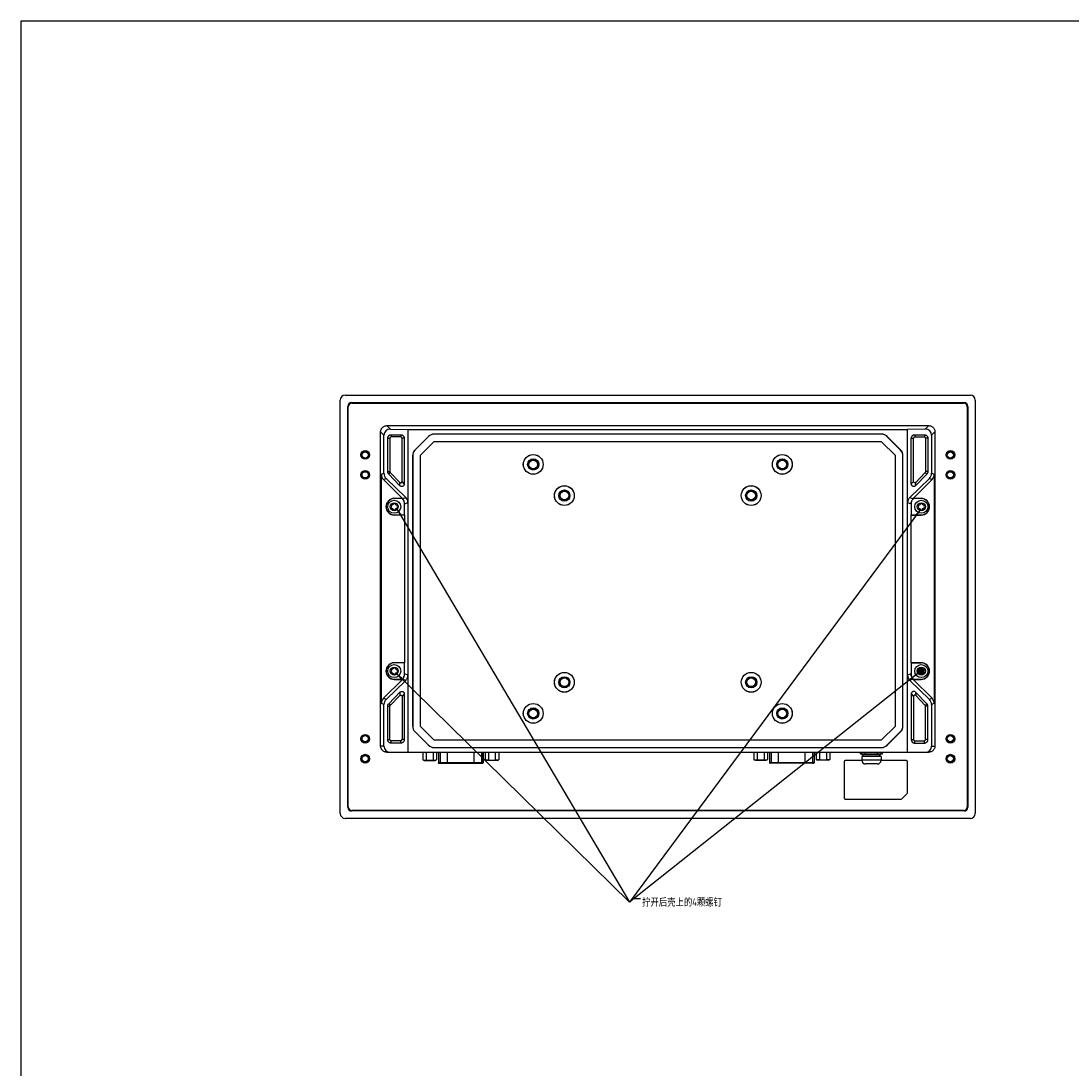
# Model space of a CAD drawing. Header units: millimetres. Extents: x 0 to 3905, y -1166 to 1110.
# Tile 1 of 155: x 843 to 1265, y -745 to -325. Entities that reach past the tile are written whole.
import ezdxf

# ---------------------------------------------------------------- set-up
doc = ezdxf.new("R2010")
doc.units = ezdxf.units.MM
doc.header["$LTSCALE"] = 65.395
doc.layers.get('0').update_dxf_attribs({"linetype": 'CONTINUOUS'})
for name, color, linetype in [('000-VT2000_DXF_FORMAT', 7, 'CONTINUOUS'), ('000-VT2000_DXF_TEXT', 7, 'CONTINUOUS'), ('101300057_DXF_CONTINUOUS_LINE', 7, 'CONTINUOUS'), ('101300621_DXF_CONTINUOUS_LINE', 7, 'CONTINUOUS'), ('DE-12-003019DXF_CONTINUOUS_LINE', 7, 'CONTINUOUS'), ('DE-13-001392DXF_CONTINUOUS_LINE', 7, 'CONTINUOUS'), ('DE-13-001394DXF_CONTINUOUS_LINE', 7, 'CONTINUOUS'), ('SC-PM3X6T10BDXF_CONTINUOUS_LINE', 7, 'CONTINUOUS'), ('SC-PSFM4X8-SDXF_CONTINUOUS_LINE', 7, 'CONTINUOUS')]:
    doc.layers.add(name, color=color, linetype=linetype)
doc.styles.get("Standard").update_dxf_attribs({"font": 'ISOCP', "width": 0.8})
doc.dimstyles.get("Standard").update_dxf_attribs({"dimtxt": 3, "dimasz": 3, "dimexe": 2.5, "dimexo": 0.5, "dimtad": 1, "dimdsep": 46, "dimtxsty": 'Standard', "dimblk": '_FILLED', "dimblk1": '_FILLED', "dimblk2": '_FILLED', "dimcen": 0.09, "dimclrt": 3, "dimazin": 2, "dimtol": 1, "dimtp": 0.01, "dimtm": 0.01, "dimtfac": 1, "dimtofl": 0, "dimtmove": 0, "dimatfit": 3, "dimldrblk": '_FILLED', "dimfxl": 1, "dimtolj": 1, "dimarcsym": 0})

# ---------------------------------------------------------------- blocks, each defined once
blk = doc.blocks.new('_FILLED')
at = {"color": 0, "linetype": 'ByBlock'}
blk.add_solid([(0, 0), (-1, 0.17), (-1, -0.17)], dxfattribs=at)

msp = doc.modelspace()

# ---------------------------------------------------------------- linework, layer by layer
at = {"layer": '000-VT2000_DXF_FORMAT', "color": 7}
for p, q in [((843.252, -1165.76), (843.252, -324.76)), ((843.252, -324.76), (2032.252, -324.76))]:
    msp.add_line(p, q, dxfattribs=at)
at = {"layer": '101300057_DXF_CONTINUOUS_LINE'}
for p, q in [((1004.601, -618.44), (1004.601, -621.477)), ((1005.972, -618.44), (1005.972, -621.477)), ((1008.714, -618.44), (1008.714, -621.477)), ((1010.085, -618.44), (1010.085, -621.477)), ((1010.888, -618.44), (1010.888, -622.74)), ((1010.934, -618.44), (1010.934, -622.74)), ((1011.515, -618.44), (1011.515, -622.74)), ((1014.47, -622.94), (1014.47, -618.44)), ((1025.206, -622.94), (1025.206, -618.44)), ((1028.16, -618.44), (1028.16, -622.74)), ((1028.742, -618.44), (1028.742, -622.74)), ((1028.788, -618.44), (1028.788, -622.74)), ((1029.591, -618.44), (1029.591, -621.477)), ((1030.962, -618.44), (1030.962, -621.477)), ((1033.704, -618.44), (1033.704, -621.477)), ((1035.075, -618.44), (1035.075, -621.477)), ((1005.189, -621.74), (1009.497, -621.74)), ((1028.788, -622.74), (1010.888, -622.74)), ((1028.588, -622.94), (1011.088, -622.94)), ((1034.487, -621.74), (1030.179, -621.74))]:
    msp.add_line(p, q, dxfattribs=at)
for centre, radius, start, end in [((1007.343, -616.14), 6, 242.80187, 248.96053), ((1007.343, -616.14), 5.51, 255.58989, 284.41011), ((1007.343, -616.14), 6, 291.03947, 297.19813), ((1011.088, -622.74), 0.2, 180, 270), ((1028.588, -622.74), 0.2, 270, 0), ((1032.333, -616.14), 6, 242.80187, 248.96053), ((1032.333, -616.14), 5.51, 255.58989, 284.41011), ((1032.333, -616.14), 6, 291.03947, 297.19813)]:
    msp.add_arc(centre, radius, start, end, dxfattribs=at)
for points, knots in [([(1004.601, -621.477), (1004.633, -621.493), (1004.76, -621.554), (1004.896, -621.598), (1004.998, -621.62)], [0, 0, 0, 0, 0.2572069, 1, 1, 1, 1]), ([(1005.344, -621.649), (1005.397, -621.646), (1005.614, -621.625), (1005.825, -621.552), (1005.972, -621.477)], [0, 0, 0, 0, 0.2436555, 1, 1, 1, 1]), ([(1008.714, -621.477), (1008.765, -621.502), (1008.963, -621.593), (1009.181, -621.642), (1009.342, -621.649)], [0, 0, 0, 0, 0.2599598, 1, 1, 1, 1]), ([(1009.688, -621.62), (1009.722, -621.613), (1009.859, -621.579), (1009.991, -621.525), (1010.085, -621.477)], [0, 0, 0, 0, 0.2441287, 1, 1, 1, 1]), ([(1011.712, -622.94), (1011.662, -622.94), (1011.557, -622.897), (1011.515, -622.791), (1011.515, -622.74)], [0, 0, 0, 0, 0.497293, 1, 1, 1, 1]), ([(1027.964, -622.94), (1028.014, -622.94), (1028.119, -622.897), (1028.16, -622.791), (1028.16, -622.74)], [0, 0, 0, 0, 0.497293, 1, 1, 1, 1]), ([(1029.988, -621.62), (1029.954, -621.613), (1029.817, -621.579), (1029.685, -621.525), (1029.591, -621.477)], [0, 0, 0, 0, 0.2441287, 1, 1, 1, 1]), ([(1030.962, -621.477), (1030.911, -621.502), (1030.713, -621.593), (1030.495, -621.642), (1030.334, -621.649)], [0, 0, 0, 0, 0.2599598, 1, 1, 1, 1]), ([(1034.332, -621.649), (1034.279, -621.646), (1034.062, -621.625), (1033.851, -621.552), (1033.704, -621.477)], [0, 0, 0, 0, 0.2436555, 1, 1, 1, 1]), ([(1035.075, -621.477), (1035.043, -621.493), (1034.916, -621.554), (1034.78, -621.598), (1034.678, -621.62)], [0, 0, 0, 0, 0.2572069, 1, 1, 1, 1])]:
    msp.add_open_spline(points, degree=3, knots=knots, dxfattribs=at)
for points in [[(1004.998, -621.62), (1005.111, -621.643), (1005.228, -621.654), (1005.344, -621.649)], [(1009.342, -621.649), (1009.458, -621.654), (1009.575, -621.643), (1009.688, -621.62)], [(1011.004, -622.893), (1010.961, -622.857), (1010.934, -622.796), (1010.934, -622.74)], [(1011.13, -622.94), (1011.085, -622.94), (1011.038, -622.922), (1011.004, -622.893)], [(1028.545, -622.94), (1028.59, -622.94), (1028.638, -622.922), (1028.672, -622.893)], [(1028.672, -622.893), (1028.715, -622.857), (1028.742, -622.796), (1028.742, -622.74)], [(1030.334, -621.649), (1030.218, -621.654), (1030.101, -621.643), (1029.988, -621.62)], [(1034.678, -621.62), (1034.565, -621.643), (1034.447, -621.654), (1034.332, -621.649)]]:
    msp.add_open_spline(points, degree=3, dxfattribs=at)
at = {"layer": '101300621_DXF_CONTINUOUS_LINE'}
for p, q in [((1004.601, -618.44), (1004.601, -621.477)), ((1005.972, -618.44), (1005.972, -621.477)), ((1008.714, -618.44), (1008.714, -621.477)), ((1010.085, -618.44), (1010.085, -621.477)), ((1010.888, -618.44), (1010.888, -622.74)), ((1010.934, -618.44), (1010.934, -622.74)), ((1011.515, -618.44), (1011.515, -622.74)), ((1014.47, -622.94), (1014.47, -618.44)), ((1025.206, -622.94), (1025.206, -618.44)), ((1028.16, -618.44), (1028.16, -622.74)), ((1028.742, -618.44), (1028.742, -622.74)), ((1028.788, -618.44), (1028.788, -622.74)), ((1029.591, -618.44), (1029.591, -621.477)), ((1030.962, -618.44), (1030.962, -621.477)), ((1033.704, -618.44), (1033.704, -621.477)), ((1035.075, -618.44), (1035.075, -621.477)), ((1137.526, -618.44), (1137.526, -621.377)), ((1138.897, -618.44), (1138.897, -621.377)), ((1141.639, -618.44), (1141.639, -621.377)), ((1143.011, -618.44), (1143.011, -621.377)), ((1143.813, -618.44), (1143.813, -622.64)), ((1143.859, -618.44), (1143.859, -622.64)), ((1144.441, -618.44), (1144.441, -622.64)), ((1147.395, -622.84), (1147.395, -618.44)), ((1158.131, -622.84), (1158.131, -618.44)), ((1161.086, -618.44), (1161.086, -622.64)), ((1161.668, -618.44), (1161.668, -622.64)), ((1161.713, -618.44), (1161.713, -622.64)), ((1162.516, -618.44), (1162.516, -621.377)), ((1163.887, -618.44), (1163.887, -621.377)), ((1166.629, -618.44), (1166.629, -621.377)), ((1168.001, -618.44), (1168.001, -621.377)), ((1005.189, -621.74), (1009.497, -621.74)), ((1028.788, -622.74), (1010.888, -622.74)), ((1028.588, -622.94), (1011.088, -622.94)), ((1034.487, -621.74), (1030.179, -621.74)), ((1138.114, -621.64), (1142.422, -621.64)), ((1161.713, -622.64), (1143.813, -622.64)), ((1161.514, -622.84), (1144.013, -622.84)), ((1167.412, -621.64), (1163.104, -621.64))]:
    msp.add_line(p, q, dxfattribs=at)
for centre, radius, start, end in [((1007.343, -616.14), 6, 242.80187, 248.96053), ((1007.343, -616.14), 5.51, 255.58989, 284.41011), ((1007.343, -616.14), 6, 291.03947, 297.19813), ((1011.088, -622.74), 0.2, 180, 270), ((1028.588, -622.74), 0.2, 270, 0), ((1032.333, -616.14), 6, 242.80187, 248.96053), ((1032.333, -616.14), 5.51, 255.58989, 284.41011), ((1032.333, -616.14), 6, 291.03947, 297.19813), ((1140.268, -616.04), 6, 242.80187, 248.96053), ((1140.268, -616.04), 5.51, 255.58989, 284.41011), ((1140.268, -616.04), 6, 291.03947, 297.19813), ((1144.013, -622.64), 0.2, 180, 270), ((1161.513, -622.64), 0.2, 270, 0), ((1165.258, -616.04), 6, 242.80187, 248.96053), ((1165.258, -616.04), 5.51, 255.58989, 284.41011), ((1165.258, -616.04), 6, 291.03947, 297.19813)]:
    msp.add_arc(centre, radius, start, end, dxfattribs=at)
for points, knots in [([(1004.601, -621.477), (1004.633, -621.493), (1004.76, -621.554), (1004.896, -621.598), (1004.998, -621.62)], [0, 0, 0, 0, 0.2572069, 1, 1, 1, 1]), ([(1005.344, -621.649), (1005.397, -621.646), (1005.614, -621.625), (1005.825, -621.552), (1005.972, -621.477)], [0, 0, 0, 0, 0.2436555, 1, 1, 1, 1]), ([(1008.714, -621.477), (1008.765, -621.502), (1008.963, -621.593), (1009.181, -621.642), (1009.342, -621.649)], [0, 0, 0, 0, 0.2599598, 1, 1, 1, 1]), ([(1009.688, -621.62), (1009.722, -621.613), (1009.859, -621.579), (1009.991, -621.525), (1010.085, -621.477)], [0, 0, 0, 0, 0.2441287, 1, 1, 1, 1]), ([(1011.712, -622.94), (1011.662, -622.94), (1011.557, -622.897), (1011.515, -622.791), (1011.515, -622.74)], [0, 0, 0, 0, 0.497293, 1, 1, 1, 1]), ([(1027.964, -622.94), (1028.014, -622.94), (1028.119, -622.897), (1028.16, -622.791), (1028.16, -622.74)], [0, 0, 0, 0, 0.497293, 1, 1, 1, 1]), ([(1029.988, -621.62), (1029.954, -621.613), (1029.817, -621.579), (1029.685, -621.525), (1029.591, -621.477)], [0, 0, 0, 0, 0.2441287, 1, 1, 1, 1]), ([(1030.962, -621.477), (1030.911, -621.502), (1030.713, -621.593), (1030.495, -621.642), (1030.334, -621.649)], [0, 0, 0, 0, 0.2599598, 1, 1, 1, 1]), ([(1034.332, -621.649), (1034.279, -621.646), (1034.062, -621.625), (1033.851, -621.552), (1033.704, -621.477)], [0, 0, 0, 0, 0.2436555, 1, 1, 1, 1]), ([(1035.075, -621.477), (1035.043, -621.493), (1034.916, -621.554), (1034.78, -621.598), (1034.678, -621.62)], [0, 0, 0, 0, 0.2572069, 1, 1, 1, 1]), ([(1137.526, -621.377), (1137.642, -621.437), (1137.885, -621.529), (1138.144, -621.554), (1138.269, -621.549)], [0, 0, 0, 0, 0.5110545, 1, 1, 1, 1]), ([(1138.269, -621.549), (1138.322, -621.547), (1138.54, -621.525), (1138.75, -621.452), (1138.897, -621.377)], [0, 0, 0, 0, 0.2436555, 1, 1, 1, 1]), ([(1141.639, -621.377), (1141.69, -621.403), (1141.888, -621.493), (1142.106, -621.542), (1142.267, -621.549)], [0, 0, 0, 0, 0.2599598, 1, 1, 1, 1]), ([(1142.267, -621.549), (1142.393, -621.554), (1142.652, -621.529), (1142.894, -621.437), (1143.011, -621.377)], [0, 0, 0, 0, 0.4889451, 1, 1, 1, 1]), ([(1144.638, -622.84), (1144.587, -622.84), (1144.482, -622.797), (1144.441, -622.691), (1144.441, -622.64)], [0, 0, 0, 0, 0.497293, 1, 1, 1, 1]), ([(1160.889, -622.84), (1160.939, -622.84), (1161.045, -622.797), (1161.086, -622.691), (1161.086, -622.64)], [0, 0, 0, 0, 0.497293, 1, 1, 1, 1]), ([(1163.259, -621.549), (1163.134, -621.554), (1162.875, -621.529), (1162.632, -621.437), (1162.516, -621.377)], [0, 0, 0, 0, 0.4889451, 1, 1, 1, 1]), ([(1163.887, -621.377), (1163.837, -621.403), (1163.638, -621.493), (1163.42, -621.542), (1163.259, -621.549)], [0, 0, 0, 0, 0.2599598, 1, 1, 1, 1]), ([(1167.257, -621.549), (1167.204, -621.547), (1166.987, -621.525), (1166.776, -621.452), (1166.629, -621.377)], [0, 0, 0, 0, 0.2436555, 1, 1, 1, 1]), ([(1168.001, -621.377), (1167.884, -621.437), (1167.642, -621.529), (1167.383, -621.554), (1167.257, -621.549)], [0, 0, 0, 0, 0.5110545, 1, 1, 1, 1])]:
    msp.add_open_spline(points, degree=3, knots=knots, dxfattribs=at)
for points in [[(1004.998, -621.62), (1005.111, -621.643), (1005.228, -621.654), (1005.344, -621.649)], [(1009.342, -621.649), (1009.458, -621.654), (1009.575, -621.643), (1009.688, -621.62)], [(1011.004, -622.893), (1010.961, -622.857), (1010.934, -622.796), (1010.934, -622.74)], [(1011.13, -622.94), (1011.085, -622.94), (1011.038, -622.922), (1011.004, -622.893)], [(1028.545, -622.94), (1028.59, -622.94), (1028.638, -622.922), (1028.672, -622.893)], [(1028.672, -622.893), (1028.715, -622.857), (1028.742, -622.796), (1028.742, -622.74)], [(1030.334, -621.649), (1030.218, -621.654), (1030.101, -621.643), (1029.988, -621.62)], [(1034.678, -621.62), (1034.565, -621.643), (1034.447, -621.654), (1034.332, -621.649)], [(1143.929, -622.794), (1143.886, -622.757), (1143.859, -622.697), (1143.859, -622.64)], [(1144.056, -622.84), (1144.011, -622.84), (1143.963, -622.823), (1143.929, -622.794)], [(1161.471, -622.84), (1161.516, -622.84), (1161.563, -622.823), (1161.597, -622.794)], [(1161.597, -622.794), (1161.64, -622.757), (1161.668, -622.697), (1161.668, -622.64)]]:
    msp.add_open_spline(points, degree=3, dxfattribs=at)
at = {"layer": 'DE-12-003019DXF_CONTINUOUS_LINE'}
for p, q in [((1180.836, -619.151), (1180.812, -618.44)), ((1188.557, -619.151), (1180.836, -619.151)), ((1188.257, -619.44), (1181.136, -619.44)), ((1182.197, -619.44), (1182.197, -618.44)), ((1187.197, -619.44), (1187.197, -618.44)), ((1188.557, -619.151), (1188.581, -618.44))]:
    msp.add_line(p, q, dxfattribs=at)
for centre, start, end in [((1181.136, -619.14), 182, 270), ((1188.257, -619.14), 270, 358)]:
    msp.add_arc(centre, 0.3, start, end, dxfattribs=at)
at = {"layer": 'DE-13-001392DXF_CONTINUOUS_LINE'}
for p, q in [((991.556, -488.69), (990.148, -487.281)), ((990.148, -487.281), (1207.739, -487.281)), ((991.556, -488.69), (998.615, -488.832)), ((998.615, -488.832), (998.615, -618.44)), ((998.615, -488.832), (1199.271, -488.832)), ((1206.331, -488.69), (1199.271, -488.832)), ((1199.271, -618.44), (1199.271, -488.832)), ((1206.331, -488.69), (1207.739, -487.281)), ((987.649, -615.94), (987.649, -489.78)), ((989.006, -491.137), (987.649, -489.78)), ((989.006, -506.382), (989.006, -491.137)), ((990.488, -505.73), (990.488, -492.33)), ((990.488, -492.33), (991.388, -492.33)), ((991.388, -492.33), (991.388, -505.73)), ((991.888, -490.93), (991.888, -491.83)), ((991.888, -490.93), (995.748, -490.93)), ((995.748, -491.83), (991.888, -491.83)), ((995.748, -490.93), (995.748, -491.83)), ((996.248, -509.7), (996.248, -492.33)), ((997.148, -492.33), (996.248, -492.33)), ((997.148, -492.33), (997.148, -510.685)), ((1001.402, -497.111), (1006.894, -491.618)), ((1001.439, -497.148), (1006.931, -491.655)), ((1006.931, -491.655), (1006.894, -491.618)), ((1009.108, -490.753), (1009.108, -490.701)), ((1188.778, -490.701), (1009.108, -490.701)), ((1188.778, -490.753), (1009.108, -490.753)), ((1188.778, -490.701), (1188.778, -490.753)), ((1190.992, -491.618), (1190.955, -491.655)), ((1190.955, -491.655), (1196.448, -497.148)), ((1190.992, -491.618), (1196.485, -497.111)), ((1200.738, -492.33), (1201.638, -492.33)), ((1200.738, -510.685), (1200.738, -492.33)), ((1201.638, -509.7), (1201.638, -492.33)), ((1202.138, -490.93), (1205.998, -490.93)), ((1202.138, -490.93), (1202.138, -491.83)), ((1202.138, -491.83), (1205.998, -491.83)), ((1205.998, -490.93), (1205.998, -491.83)), ((1207.398, -492.33), (1206.498, -492.33)), ((1206.498, -492.33), (1206.498, -505.73)), ((1207.398, -492.33), (1207.398, -505.73)), ((1208.881, -491.137), (1210.237, -489.78)), ((1208.881, -491.137), (1208.881, -506.382)), ((1210.237, -489.78), (1210.237, -615.94)), ((1001.402, -497.111), (1001.439, -497.148)), ((1009.053, -493.776), (1003.56, -499.269)), ((1188.778, -493.753), (1009.108, -493.753)), ((1194.327, -499.269), (1188.834, -493.776)), ((1196.448, -497.148), (1196.485, -497.111)), ((1000.484, -499.324), (1000.537, -499.324)), ((1000.484, -499.324), (1000.484, -607.948)), ((1000.537, -499.324), (1000.537, -607.948)), ((1003.537, -499.324), (1003.537, -607.948)), ((1194.35, -607.948), (1194.35, -499.324)), ((1197.35, -499.324), (1197.402, -499.324)), ((1197.35, -607.948), (1197.35, -499.324)), ((1197.402, -607.948), (1197.402, -499.324)), ((990.488, -505.73), (991.388, -505.73)), ((1207.398, -505.73), (1206.498, -505.73)), ((987.943, -506.823), (989.006, -506.382)), ((987.943, -598.878), (987.943, -506.823)), ((988.821, -508.943), (989.902, -508.495)), ((996.4, -516.522), (988.821, -508.943)), ((997.719, -516.089), (989.902, -508.495)), ((990.885, -506.706), (991.53, -506.079)), ((995.431, -511.382), (990.885, -506.706)), ((991.53, -506.079), (995.39, -510.048)), ((995.431, -511.382), (995.39, -510.048)), ((997.148, -510.685), (996.248, -509.7)), ((1207.984, -508.495), (1200.167, -516.089)), ((1200.738, -510.685), (1201.638, -509.7)), ((1209.066, -508.943), (1201.487, -516.522)), ((1207.002, -506.706), (1202.455, -511.382)), ((1202.455, -511.382), (1202.497, -510.048)), ((1206.357, -506.079), (1202.497, -510.048)), ((1207.002, -506.706), (1206.357, -506.079)), ((1207.984, -508.495), (1209.066, -508.943)), ((1208.881, -506.382), (1209.944, -506.823)), ((1209.944, -506.823), (1209.944, -598.878)), ((996.4, -516.522), (993.128, -516.522)), ((993.128, -516.6), (993.128, -516.522)), ((996.327, -516.6), (993.128, -516.6)), ((996.329, -516.602), (996.4, -516.522)), ((996.48, -516.602), (996.405, -516.676)), ((996.48, -516.602), (997.719, -516.089)), ((997.358, -518.722), (998.615, -518.202)), ((1199.271, -518.202), (1200.528, -518.722)), ((1200.167, -516.089), (1201.406, -516.602)), ((1201.481, -516.676), (1201.406, -516.602)), ((1204.758, -516.522), (1201.487, -516.522)), ((1201.487, -516.522), (1201.558, -516.602)), ((1204.758, -516.6), (1201.559, -516.6)), ((1204.758, -516.6), (1204.758, -516.522)), ((997.358, -518.722), (997.254, -518.722)), ((997.254, -523.1), (997.254, -518.722)), ((1200.528, -518.722), (1200.633, -518.722)), ((1200.633, -518.722), (1200.633, -523.1)), ((993.128, -523.1), (997.254, -523.1)), ((993.128, -523.1), (993.128, -523.179)), ((997.358, -523.179), (993.128, -523.179)), ((997.358, -523.179), (997.254, -523.1)), ((997.358, -582.522), (997.358, -523.179)), ((1200.528, -523.179), (1200.633, -523.1)), ((1200.528, -523.179), (1204.758, -523.179)), ((1200.528, -523.179), (1200.528, -582.522)), ((1200.633, -523.1), (1204.758, -523.1)), ((1204.758, -523.1), (1204.758, -523.179)), ((997.358, -582.522), (993.128, -582.522)), ((993.128, -582.6), (993.128, -582.522)), ((997.254, -582.6), (993.128, -582.6)), ((997.358, -582.522), (997.254, -582.6)), ((997.254, -586.979), (997.254, -582.6)), ((1200.528, -582.522), (1204.758, -582.522)), ((1200.528, -582.522), (1200.633, -582.6)), ((1204.758, -582.6), (1200.633, -582.6)), ((1200.633, -582.6), (1200.633, -586.979)), ((1204.758, -582.6), (1204.758, -582.522)), ((988.821, -596.758), (996.4, -589.179)), ((989.902, -597.206), (997.719, -589.612)), ((993.128, -589.1), (996.327, -589.1)), ((993.128, -589.1), (993.128, -589.179)), ((993.128, -589.179), (996.4, -589.179)), ((996.4, -589.179), (996.329, -589.099)), ((996.405, -589.025), (996.48, -589.099)), ((997.719, -589.612), (996.48, -589.099)), ((997.358, -586.979), (997.254, -586.979)), ((998.615, -587.499), (997.358, -586.979)), ((1200.528, -586.979), (1199.271, -587.499)), ((1201.406, -589.099), (1200.167, -589.612)), ((1200.167, -589.612), (1207.984, -597.206)), ((1200.528, -586.979), (1200.633, -586.979)), ((1201.406, -589.099), (1201.481, -589.025)), ((1201.558, -589.099), (1201.487, -589.179)), ((1201.487, -589.179), (1204.758, -589.179)), ((1201.487, -589.179), (1209.066, -596.758)), ((1201.559, -589.1), (1204.758, -589.1)), ((1204.758, -589.1), (1204.758, -589.179)), ((990.885, -598.994), (995.431, -594.319)), ((995.431, -594.319), (995.39, -595.652)), ((1207.002, -598.994), (1202.455, -594.319)), ((1202.455, -594.319), (1202.497, -595.652)), ((989.902, -597.206), (988.821, -596.758)), ((991.53, -599.622), (995.39, -595.652)), ((997.148, -595.016), (996.248, -596.001)), ((996.248, -596.001), (996.248, -613.37)), ((997.148, -595.016), (997.148, -613.37)), ((1200.738, -595.016), (1201.638, -596.001)), ((1200.738, -595.016), (1200.738, -613.37)), ((1201.638, -596.001), (1201.638, -613.37)), ((1206.357, -599.622), (1202.497, -595.652)), ((1209.066, -596.758), (1207.984, -597.206)), ((989.006, -599.318), (987.943, -598.878)), ((989.006, -615.94), (989.006, -599.318)), ((990.488, -599.97), (991.388, -599.97)), ((990.488, -613.37), (990.488, -599.97)), ((990.885, -598.994), (991.53, -599.622)), ((991.388, -613.37), (991.388, -599.97)), ((1207.002, -598.994), (1206.357, -599.622)), ((1207.398, -599.97), (1206.498, -599.97)), ((1206.498, -613.37), (1206.498, -599.97)), ((1207.398, -613.37), (1207.398, -599.97)), ((1209.944, -598.878), (1208.881, -599.318)), ((1208.881, -599.318), (1208.881, -615.94)), ((1000.537, -607.948), (1000.484, -607.948)), ((1001.439, -610.125), (1001.402, -610.162)), ((1006.894, -615.654), (1001.402, -610.162)), ((1006.931, -615.617), (1001.439, -610.125)), ((1003.56, -608.003), (1009.053, -613.496)), ((1188.834, -613.496), (1194.327, -608.003)), ((1196.448, -610.125), (1190.955, -615.617)), ((1196.485, -610.162), (1190.992, -615.654)), ((1196.485, -610.162), (1196.448, -610.125)), ((1197.402, -607.948), (1197.35, -607.948)), ((990.488, -613.37), (991.388, -613.37)), ((995.748, -613.87), (991.888, -613.87)), ((991.888, -614.77), (991.888, -613.87)), ((995.748, -614.77), (991.888, -614.77)), ((995.748, -614.77), (995.748, -613.87)), ((997.148, -613.37), (996.248, -613.37)), ((1009.108, -613.519), (1188.778, -613.519)), ((1200.738, -613.37), (1201.638, -613.37)), ((1202.138, -613.87), (1205.998, -613.87)), ((1202.138, -614.77), (1202.138, -613.87)), ((1202.138, -614.77), (1205.998, -614.77)), ((1205.998, -614.77), (1205.998, -613.87)), ((1207.398, -613.37), (1206.498, -613.37)), ((989.006, -615.94), (987.649, -615.94)), ((990.15, -618.44), (1207.736, -618.44)), ((1006.894, -615.654), (1006.931, -615.617)), ((1009.108, -616.519), (1188.778, -616.519)), ((1009.108, -616.571), (1009.108, -616.519)), ((1009.108, -616.571), (1188.778, -616.571)), ((1188.778, -616.519), (1188.778, -616.571)), ((1190.955, -615.617), (1190.992, -615.654)), ((1208.881, -615.94), (1210.237, -615.94))]:
    msp.add_line(p, q, dxfattribs=at)
for centre, radius in [((1048.943, -502.85), 3.988), ((1048.943, -502.85), 3.962), ((1048.943, -502.85), 2.25), ((1048.943, -502.85), 1.75), ((1148.943, -502.85), 3.988), ((1148.943, -502.85), 3.962), ((1148.943, -502.85), 2.25), ((1148.943, -502.85), 1.75), ((1061.443, -515.35), 3.988), ((1061.443, -515.35), 3.962), ((1061.443, -515.35), 2.25), ((1061.443, -515.35), 1.75), ((1136.443, -515.35), 3.988), ((1136.443, -515.35), 3.962), ((1136.443, -515.35), 2.25), ((1136.443, -515.35), 1.75), ((1061.443, -590.35), 3.988), ((1061.443, -590.35), 3.962), ((1061.443, -590.35), 2.25), ((1061.443, -590.35), 1.75), ((1136.443, -590.35), 3.988), ((1136.443, -590.35), 3.962), ((1136.443, -590.35), 2.25), ((1136.443, -590.35), 1.75), ((1048.943, -602.85), 3.988), ((1048.943, -602.85), 3.962), ((1048.943, -602.85), 2.25), ((1048.943, -602.85), 1.75), ((1148.943, -602.85), 3.988), ((1148.943, -602.85), 3.962), ((1148.943, -602.85), 2.25), ((1148.943, -602.85), 1.75)]:
    msp.add_circle(centre, radius, dxfattribs=at)
for centre, radius, start, end in [((991.888, -492.33), 0.5, 90, 180), ((995.748, -492.33), 0.5, 0, 90), ((1009.108, -493.832), 3.131, 90, 135), ((1009.108, -493.832), 3.079, 90, 135), ((1188.778, -493.832), 3.131, 45, 90), ((1188.778, -493.832), 3.079, 45, 90), ((1202.138, -492.33), 0.5, 90, 180), ((1205.998, -492.33), 0.5, 0, 90), ((1003.615, -499.324), 3.131, 135, 180), ((1003.615, -499.324), 3.079, 135, 180), ((1009.108, -493.832), 0.0786, 90, 135), ((1188.778, -493.832), 0.0786, 45, 90), ((1194.271, -499.324), 3.079, 0, 45), ((1194.271, -499.324), 3.131, 0, 45), ((1003.615, -499.324), 0.0786, 135, 180), ((1048.943, -502.85), 2, 255, 195), ((1148.943, -502.85), 2, 255, 195), ((1194.271, -499.324), 0.0786, 0, 45), ((1061.443, -515.35), 2, 255, 195), ((1136.443, -515.35), 2, 255, 195), ((993.128, -519.85), 3.329, 90, 270), ((993.128, -519.85), 3.25, 90, 270), ((994.38, -518.7), 2.863, 44.99875, 47.16622), ((994.36, -518.722), 2.998, 359.99881, 45.00119), ((1203.526, -518.722), 2.998, 134.99881, 180.00119), ((1203.506, -518.7), 2.863, 132.83378, 135.00125), ((1204.758, -519.85), 3.329, 270, 90), ((1204.758, -519.85), 3.25, 270, 90), ((993.128, -585.85), 3.329, 90, 270), ((993.128, -585.85), 3.25, 90, 270), ((1204.758, -585.85), 3.329, 270, 90), ((1204.758, -585.85), 3.25, 270, 90), ((994.38, -587.001), 2.863, 312.83378, 315.00125), ((994.36, -586.979), 2.998, 314.99881, 0.00119), ((1061.443, -590.35), 2, 255, 195), ((1136.443, -590.35), 2, 255, 195), ((1203.526, -586.979), 2.998, 179.99881, 225.00119), ((1203.506, -587.001), 2.863, 224.99875, 227.16622), ((1048.943, -602.85), 2, 255, 195), ((1148.943, -602.85), 2, 255, 195), ((1003.615, -607.948), 3.131, 180, 225), ((1003.615, -607.948), 3.079, 180, 225), ((1003.615, -607.948), 0.0786, 180, 225), ((1194.271, -607.948), 0.0786, 315, 0), ((1194.271, -607.948), 3.079, 315, 0), ((1194.271, -607.948), 3.131, 315, 0), ((991.888, -613.37), 0.5, 180, 270), ((995.748, -613.37), 0.5, 270, 360), ((1009.108, -613.44), 0.0786, 225, 270), ((1188.778, -613.44), 0.0786, 270, 315), ((1202.138, -613.37), 0.5, 180, 270), ((1205.998, -613.37), 0.5, 270, 0), ((1009.108, -613.44), 3.131, 225, 270), ((1009.108, -613.44), 3.079, 225, 270), ((1188.778, -613.44), 3.079, 270, 315), ((1188.778, -613.44), 3.131, 270, 315)]:
    msp.add_arc(centre, radius, start, end, dxfattribs=at)
for centre, major_axis, ratio, start_param, end_param in [((991.559, -491.191), (2.35, -1.028), 0.9707671, 1.9736804, 3.5432587), ((1206.328, -491.191), (2.35, 1.028), 0.9707671, -0.4016661, 1.1679123), ((990.944, -506.821), (2.774, 1.149), 0.9992864, 2.7491459, 3.5340394), ((992.07, -506.355), (3.002, 0.623), 0.9775502, 2.9415266, 3.7264201), ((1205.817, -506.355), (3.002, -0.623), 0.9775502, -0.5848275, 0.2000661), ((1206.942, -506.821), (2.774, -1.149), 0.9992864, -0.3924468, 0.3924468), ((995.552, -518.229), (3.002, 0.623), 0.9775502, -0.2000661, 0.5848275), ((1202.335, -518.229), (3.002, -0.623), 0.9775502, 2.5567652, 3.3416587), ((995.552, -587.472), (3.002, -0.623), 0.9775502, -0.5848275, 0.2000661), ((1202.335, -587.472), (3.002, 0.623), 0.9775502, 2.9415266, 3.7264201), ((990.944, -598.88), (2.774, -1.149), 0.9992864, 2.7491459, 3.5340394), ((992.07, -599.346), (3.002, -0.623), 0.9775502, 2.5567652, 3.3416587), ((1205.817, -599.346), (3.002, 0.623), 0.9775502, -0.2000661, 0.5848275), ((1206.942, -598.88), (2.774, 1.149), 0.9992864, -0.3924468, 0.3924468), ((991.559, -615.94), (2.553, 0), 0.9792416, -3.1415927, -1.5707963), ((1206.328, -615.94), (2.553, 0), 0.9792416, -1.5707963, 0)]:
    msp.add_ellipse(centre, major_axis=major_axis, ratio=ratio, start_param=start_param, end_param=end_param, dxfattribs=at)
for points, knots in [([(987.649, -489.78), (987.649, -489.616), (987.682, -489.289), (987.825, -488.817), (988.057, -488.383), (988.37, -488.002), (988.751, -487.689), (989.185, -487.457), (989.657, -487.314), (989.984, -487.281), (990.148, -487.281)], [0, 0, 0, 0, 0.1250492, 0.2500593, 0.3750396, 0.5000039, 0.6249681, 0.7499484, 0.8749587, 1, 1, 1, 1]), ([(1207.739, -487.281), (1207.902, -487.281), (1208.23, -487.314), (1208.701, -487.457), (1209.136, -487.689), (1209.517, -488.002), (1209.83, -488.383), (1210.062, -488.817), (1210.205, -489.289), (1210.237, -489.617), (1210.237, -489.78)], [0, 0, 0, 0, 0.1250492, 0.2500593, 0.3750396, 0.5000039, 0.6249681, 0.7499484, 0.8749587, 1, 1, 1, 1]), ([(990.488, -492.33), (990.488, -492.253), (990.502, -492.087), (990.57, -491.831), (990.7, -491.57), (990.89, -491.332), (991.128, -491.142), (991.389, -491.012), (991.645, -490.944), (991.811, -490.93), (991.888, -490.93)], [0, 0, 0, 0, 0.1053993, 0.2267784, 0.3601819, 0.5000073, 0.6398036, 0.7732216, 0.8946007, 1, 1, 1, 1]), ([(995.748, -490.93), (995.825, -490.93), (995.991, -490.944), (996.246, -491.012), (996.506, -491.141), (996.743, -491.329), (996.934, -491.566), (997.065, -491.826), (997.134, -492.084), (997.148, -492.252), (997.148, -492.33)], [0, 0, 0, 0, 0.1052168, 0.2261015, 0.3588512, 0.498004, 0.637433, 0.7709138, 0.8930413, 1, 1, 1, 1]), ([(1200.738, -492.33), (1200.738, -492.252), (1200.752, -492.084), (1200.822, -491.826), (1200.952, -491.566), (1201.143, -491.329), (1201.381, -491.141), (1201.64, -491.012), (1201.896, -490.944), (1202.061, -490.93), (1202.138, -490.93)], [0, 0, 0, 0, 0.1069587, 0.2290862, 0.362567, 0.501996, 0.6411488, 0.7738985, 0.8947832, 1, 1, 1, 1]), ([(1205.998, -490.93), (1206.075, -490.93), (1206.242, -490.944), (1206.498, -491.012), (1206.758, -491.142), (1206.996, -491.332), (1207.187, -491.57), (1207.316, -491.831), (1207.385, -492.087), (1207.398, -492.253), (1207.398, -492.33)], [0, 0, 0, 0, 0.1053993, 0.2267784, 0.3601964, 0.4999927, 0.6398181, 0.7732216, 0.8946007, 1, 1, 1, 1]), ([(990.885, -506.706), (990.857, -506.678), (990.801, -506.615), (990.692, -506.469), (990.58, -506.256), (990.514, -506.026), (990.492, -505.849), (990.488, -505.768), (990.488, -505.73)], [0, 0, 0, 0, 0.1099609, 0.2335964, 0.5057812, 0.7750851, 0.895101, 1, 1, 1, 1]), ([(991.388, -505.73), (991.388, -505.795), (991.413, -505.924), (991.486, -506.033), (991.53, -506.079)], [0, 0, 0, 0, 0.50298, 1, 1, 1, 1]), ([(1206.498, -505.73), (1206.498, -505.795), (1206.473, -505.924), (1206.401, -506.033), (1206.357, -506.079)], [0, 0, 0, 0, 0.50298, 1, 1, 1, 1]), ([(1207.398, -505.73), (1207.398, -505.768), (1207.395, -505.849), (1207.373, -506.026), (1207.307, -506.256), (1207.194, -506.469), (1207.085, -506.615), (1207.03, -506.678), (1207.002, -506.706)], [0, 0, 0, 0, 0.104899, 0.2249149, 0.4942188, 0.7664036, 0.8900391, 1, 1, 1, 1]), ([(995.39, -510.048), (995.427, -510.087), (995.512, -510.15), (995.657, -510.199), (995.801, -510.203), (995.936, -510.17), (996.057, -510.101), (996.159, -509.997), (996.231, -509.86), (996.248, -509.754), (996.248, -509.7)], [0, 0, 0, 0, 0.1366802, 0.2632636, 0.3822941, 0.4973853, 0.6128273, 0.7328166, 0.8610194, 1, 1, 1, 1]), ([(1202.497, -510.048), (1202.459, -510.087), (1202.374, -510.15), (1202.23, -510.199), (1202.086, -510.203), (1201.951, -510.17), (1201.829, -510.101), (1201.728, -509.997), (1201.656, -509.86), (1201.638, -509.754), (1201.638, -509.7)], [0, 0, 0, 0, 0.1366802, 0.2632636, 0.3822941, 0.4973853, 0.6128273, 0.7328166, 0.8610194, 1, 1, 1, 1]), ([(997.148, -510.685), (997.148, -510.773), (997.124, -510.957), (997.009, -511.223), (996.809, -511.457), (996.539, -511.624), (996.229, -511.698), (995.919, -511.674), (995.645, -511.565), (995.495, -511.447), (995.431, -511.382)], [0, 0, 0, 0, 0.1118014, 0.2335024, 0.3627638, 0.4962784, 0.6302458, 0.7608981, 0.8849125, 1, 1, 1, 1]), ([(1202.455, -511.382), (1202.392, -511.447), (1202.242, -511.565), (1201.968, -511.674), (1201.658, -511.698), (1201.348, -511.624), (1201.077, -511.457), (1200.878, -511.223), (1200.763, -510.957), (1200.738, -510.773), (1200.738, -510.685)], [0, 0, 0, 0, 0.1150875, 0.2391019, 0.3697542, 0.5037216, 0.6372362, 0.7664976, 0.8881986, 1, 1, 1, 1]), ([(997.254, -518.722), (997.254, -518.533), (997.216, -518.154), (997.05, -517.607), (996.781, -517.104), (996.539, -516.809), (996.405, -516.676)], [0, 0, 0, 0, 0.2499995, 0.5000003, 0.7499978, 1, 1, 1, 1]), ([(1201.481, -516.676), (1201.348, -516.809), (1201.106, -517.104), (1200.836, -517.607), (1200.671, -518.154), (1200.633, -518.533), (1200.633, -518.722)], [0, 0, 0, 0, 0.2500022, 0.4999997, 0.7500005, 1, 1, 1, 1]), ([(996.405, -589.025), (996.539, -588.892), (996.781, -588.597), (997.05, -588.094), (997.216, -587.547), (997.254, -587.168), (997.254, -586.979)], [0, 0, 0, 0, 0.2500022, 0.4999997, 0.7500005, 1, 1, 1, 1]), ([(1200.633, -586.979), (1200.633, -587.168), (1200.671, -587.547), (1200.836, -588.094), (1201.106, -588.597), (1201.348, -588.892), (1201.481, -589.025)], [0, 0, 0, 0, 0.2499995, 0.5000003, 0.7499978, 1, 1, 1, 1]), ([(995.431, -594.319), (995.495, -594.254), (995.645, -594.136), (995.919, -594.027), (996.229, -594.003), (996.539, -594.077), (996.809, -594.244), (997.009, -594.478), (997.124, -594.743), (997.148, -594.928), (997.148, -595.016)], [0, 0, 0, 0, 0.1150875, 0.2391019, 0.3697542, 0.5037216, 0.6372362, 0.7664976, 0.8881986, 1, 1, 1, 1]), ([(1202.455, -594.319), (1202.392, -594.254), (1202.242, -594.136), (1201.968, -594.027), (1201.658, -594.003), (1201.348, -594.077), (1201.077, -594.244), (1200.878, -594.478), (1200.763, -594.743), (1200.738, -594.928), (1200.738, -595.016)], [0, 0, 0, 0, 0.1150875, 0.2391019, 0.3697542, 0.5037216, 0.6372362, 0.7664976, 0.8881986, 1, 1, 1, 1]), ([(995.39, -595.652), (995.427, -595.614), (995.512, -595.551), (995.657, -595.502), (995.801, -595.497), (995.936, -595.531), (996.057, -595.6), (996.159, -595.703), (996.231, -595.84), (996.248, -595.946), (996.248, -596.001)], [0, 0, 0, 0, 0.1366802, 0.2632636, 0.3822941, 0.4973853, 0.6128273, 0.7328166, 0.8610194, 1, 1, 1, 1]), ([(1202.497, -595.652), (1202.459, -595.614), (1202.374, -595.551), (1202.23, -595.502), (1202.086, -595.497), (1201.951, -595.531), (1201.829, -595.6), (1201.728, -595.703), (1201.656, -595.84), (1201.638, -595.946), (1201.638, -596.001)], [0, 0, 0, 0, 0.1366802, 0.2632636, 0.3822941, 0.4973853, 0.6128273, 0.7328166, 0.8610194, 1, 1, 1, 1]), ([(990.488, -599.97), (990.488, -599.933), (990.492, -599.852), (990.514, -599.675), (990.58, -599.445), (990.692, -599.232), (990.801, -599.086), (990.857, -599.023), (990.885, -598.994)], [0, 0, 0, 0, 0.104899, 0.2249149, 0.4942188, 0.7664036, 0.8900391, 1, 1, 1, 1]), ([(991.388, -599.97), (991.388, -599.906), (991.413, -599.777), (991.486, -599.667), (991.53, -599.622)], [0, 0, 0, 0, 0.50298, 1, 1, 1, 1]), ([(1206.498, -599.97), (1206.498, -599.906), (1206.473, -599.777), (1206.401, -599.667), (1206.357, -599.622)], [0, 0, 0, 0, 0.50298, 1, 1, 1, 1]), ([(1207.398, -599.97), (1207.398, -599.933), (1207.395, -599.852), (1207.373, -599.675), (1207.307, -599.445), (1207.194, -599.232), (1207.085, -599.086), (1207.03, -599.023), (1207.002, -598.994)], [0, 0, 0, 0, 0.104899, 0.2249149, 0.4942188, 0.7664036, 0.8900391, 1, 1, 1, 1]), ([(991.888, -614.77), (991.811, -614.77), (991.645, -614.757), (991.389, -614.688), (991.128, -614.559), (990.89, -614.368), (990.7, -614.131), (990.57, -613.87), (990.502, -613.614), (990.488, -613.448), (990.488, -613.37)], [0, 0, 0, 0, 0.1053993, 0.2267784, 0.3601964, 0.4999927, 0.6398181, 0.7732216, 0.8946007, 1, 1, 1, 1]), ([(997.148, -613.37), (997.148, -613.449), (997.134, -613.617), (997.065, -613.874), (996.934, -614.135), (996.743, -614.371), (996.506, -614.56), (996.246, -614.689), (995.991, -614.757), (995.825, -614.77), (995.748, -614.77)], [0, 0, 0, 0, 0.1069587, 0.2290862, 0.362567, 0.501996, 0.6411488, 0.7738985, 0.8947832, 1, 1, 1, 1]), ([(1200.738, -613.37), (1200.738, -613.449), (1200.752, -613.617), (1200.822, -613.874), (1200.952, -614.135), (1201.143, -614.371), (1201.381, -614.56), (1201.64, -614.689), (1201.896, -614.757), (1202.061, -614.77), (1202.138, -614.77)], [0, 0, 0, 0, 0.1069587, 0.2290862, 0.362567, 0.501996, 0.6411488, 0.7738985, 0.8947832, 1, 1, 1, 1]), ([(1205.998, -614.77), (1206.075, -614.77), (1206.242, -614.757), (1206.498, -614.688), (1206.758, -614.559), (1206.996, -614.368), (1207.187, -614.131), (1207.316, -613.87), (1207.385, -613.614), (1207.398, -613.448), (1207.398, -613.37)], [0, 0, 0, 0, 0.1053993, 0.2267784, 0.3601964, 0.4999927, 0.6398181, 0.7732216, 0.8946007, 1, 1, 1, 1]), ([(990.15, -618.44), (989.987, -618.44), (989.659, -618.408), (989.187, -618.265), (988.752, -618.032), (988.37, -617.719), (988.057, -617.338), (987.825, -616.903), (987.681, -616.431), (987.649, -616.104), (987.649, -615.94)], [0, 0, 0, 0, 0.1250541, 0.2500999, 0.3751308, 0.5001422, 0.6251326, 0.7501035, 0.8750597, 1, 1, 1, 1]), ([(1210.237, -615.94), (1210.237, -616.104), (1210.205, -616.431), (1210.062, -616.903), (1209.829, -617.338), (1209.516, -617.719), (1209.135, -618.032), (1208.7, -618.265), (1208.228, -618.408), (1207.9, -618.44), (1207.736, -618.44)], [0, 0, 0, 0, 0.1249482, 0.2499042, 0.3748751, 0.4998655, 0.6248769, 0.7499079, 0.8749539, 1, 1, 1, 1])]:
    msp.add_open_spline(points, degree=3, knots=knots, dxfattribs=at)
at = {"layer": 'DE-13-001394DXF_CONTINUOUS_LINE'}
for p, q in [((973.443, -475.03), (1224.444, -475.03)), ((971.443, -643.031), (971.443, -477.03)), ((974.443, -640.531), (974.443, -479.53)), ((974.443, -479.53), (974.655, -479.742)), ((974.655, -640.319), (974.655, -479.742)), ((975.943, -478.03), (976.155, -478.243)), ((975.943, -478.03), (1221.944, -478.03)), ((976.155, -478.243), (1221.732, -478.243)), ((1221.944, -478.03), (1221.732, -478.243)), ((1223.443, -479.53), (1223.231, -479.742)), ((1223.231, -479.742), (1223.231, -640.319)), ((1223.443, -479.53), (1223.443, -640.531)), ((1226.443, -477.03), (1226.443, -643.031)), ((1173.744, -622.301), (1173.744, -636.801)), ((1180.855, -621.801), (1174.244, -621.801)), ((1198.744, -621.801), (1188.579, -621.801)), ((1199.244, -634.593), (1199.244, -622.301)), ((1199.097, -634.947), (1196.89, -637.154)), ((974.443, -640.531), (974.655, -640.319)), ((1174.244, -637.301), (1196.536, -637.301)), ((1223.443, -640.531), (1223.231, -640.319)), ((1224.444, -645.03), (973.443, -645.03)), ((975.943, -642.03), (976.155, -641.818)), ((1221.944, -642.03), (975.943, -642.03)), ((1221.732, -641.818), (976.155, -641.818)), ((1221.944, -642.03), (1221.732, -641.818))]:
    msp.add_line(p, q, dxfattribs=at)
for centre, radius in [((981.443, -499.03), 1.75), ((1216.443, -499.03), 1.75), ((981.443, -499.03), 1.25), ((1216.443, -499.03), 1.25), ((981.443, -507.03), 1.75), ((981.443, -507.03), 1.25), ((1216.443, -507.03), 1.75), ((1216.443, -507.03), 1.25), ((981.443, -613.03), 1.75), ((1216.443, -613.03), 1.75), ((981.443, -613.03), 1.25), ((1216.443, -613.03), 1.25), ((981.443, -621.03), 1.75), ((1216.443, -621.03), 1.75), ((981.443, -621.03), 1.25), ((1216.443, -621.03), 1.25)]:
    msp.add_circle(centre, radius, dxfattribs=at)
for centre, radius, start, end in [((981.443, -499.03), 1.5, 255, 195), ((1216.443, -499.03), 1.5, 255, 195), ((981.443, -507.03), 1.5, 255, 195), ((1216.443, -507.03), 1.5, 255, 195), ((981.443, -613.03), 1.5, 255, 195), ((1216.443, -613.03), 1.5, 255, 195), ((981.443, -621.03), 1.5, 255, 195), ((1216.443, -621.03), 1.5, 255, 195), ((1174.244, -622.301), 0.5, 90, 180), ((1198.744, -622.301), 0.5, 0, 90), ((1198.744, -634.593), 0.5, 315, 0), ((1174.244, -636.801), 0.5, 180, 270), ((1196.536, -636.801), 0.5, 270, 315)]:
    msp.add_arc(centre, radius, start, end, dxfattribs=at)
for centre, major_axis, start_param, end_param in [((973.444, -477.031), (-1.415, 1.415), -0.7850555, 0.7850555), ((1224.443, -477.031), (1.415, 1.415), -0.7850555, 0.7850555), ((975.944, -479.531), (1.061, -1.061), 2.3565371, 3.9266482), ((976.156, -479.743), (-1.061, 1.061), -0.7850555, 0.7850555), ((1221.731, -479.743), (1.061, 1.061), -0.7850555, 0.7850555), ((1221.943, -479.531), (1.061, 1.061), -0.7850555, 0.7850555), ((975.944, -640.53), (1.061, 1.061), 2.3565371, 3.9266482), ((976.156, -640.318), (-1.061, -1.061), -0.7850555, 0.7850555), ((1221.731, -640.318), (1.061, -1.061), -0.7850555, 0.7850555), ((1221.943, -640.53), (1.061, -1.061), -0.7850555, 0.7850555), ((973.444, -643.03), (-1.415, -1.415), -0.7850555, 0.7850555), ((1224.443, -643.03), (1.415, -1.415), -0.7850555, 0.7850555)]:
    msp.add_ellipse(centre, major_axis=major_axis, ratio=0.999315, start_param=start_param, end_param=end_param, dxfattribs=at)
at = {"layer": 'SC-PM3X6T10BDXF_CONTINUOUS_LINE'}
for centre, radius in [((993.128, -519.85), 2.625), ((993.128, -519.85), 1.625), ((1204.758, -519.85), 2.625), ((1204.758, -519.85), 1.625), ((993.128, -585.85), 2.625), ((993.128, -585.85), 1.625), ((1204.758, -585.85), 2.625), ((1204.758, -585.85), 1.625)]:
    msp.add_circle(centre, radius, dxfattribs=at)
for centre, radius, start, end in [((991.755, -519.85), 0.372, 325.30431, 34.69569), ((992.372, -518.541), 0.488, 267.1925, 332.8075), ((992.388, -521.133), 0.462, 26.76577, 93.23423), ((993.869, -518.567), 0.462, 206.76577, 273.23423), ((993.815, -521.039), 0.372, 85.30431, 154.69569), ((994.64, -519.85), 0.488, 147.1925, 212.8075), ((1203.385, -519.85), 0.372, 325.30431, 34.69569), ((1204.002, -518.541), 0.488, 267.1925, 332.8075), ((1204.018, -521.133), 0.462, 26.76577, 93.23423), ((1205.499, -518.567), 0.462, 206.76577, 273.23423), ((1205.445, -521.039), 0.372, 85.30431, 154.69569), ((1206.27, -519.85), 0.488, 147.1925, 212.8075), ((991.755, -585.85), 0.372, 325.30431, 34.69569), ((992.372, -584.541), 0.488, 267.1925, 332.8075), ((993.869, -584.567), 0.462, 206.76577, 273.23423), ((994.64, -585.85), 0.488, 147.1925, 212.8075), ((1203.385, -585.85), 0.372, 325.30431, 34.69569), ((1204.002, -584.541), 0.488, 267.1925, 332.8075), ((1205.499, -584.567), 0.462, 206.76577, 273.23423), ((1206.27, -585.85), 0.488, 147.1925, 212.8075), ((992.388, -587.133), 0.462, 26.76577, 93.23423), ((993.815, -587.039), 0.372, 85.30431, 154.69569), ((1204.018, -587.133), 0.462, 26.76577, 93.23423), ((1205.445, -587.039), 0.372, 85.30431, 154.69569)]:
    msp.add_arc(centre, radius, start, end, dxfattribs=at)
for points, knots in [([(992.806, -518.764), (992.914, -518.555), (993.13, -518.344), (993.347, -518.559), (993.456, -518.776)], [0, 0, 0, 0, 0.4953946, 1, 1, 1, 1]), ([(1204.436, -518.764), (1204.544, -518.555), (1204.76, -518.344), (1204.977, -518.559), (1205.086, -518.776)], [0, 0, 0, 0, 0.4953946, 1, 1, 1, 1]), ([(992.061, -519.639), (991.906, -519.414), (991.813, -519.102), (992.114, -519.017), (992.348, -519.028)], [0, 0, 0, 0, 0.5207666, 1, 1, 1, 1]), ([(992.362, -520.672), (992.119, -520.686), (991.812, -520.602), (991.906, -520.287), (992.061, -520.062)], [0, 0, 0, 0, 0.4838326, 1, 1, 1, 1]), ([(993.478, -520.88), (993.362, -521.127), (993.136, -521.366), (992.91, -521.142), (992.8, -520.925)], [0, 0, 0, 0, 0.5161674, 1, 1, 1, 1]), ([(994.23, -520.115), (994.358, -520.312), (994.434, -520.615), (994.117, -520.691), (993.845, -520.668)], [0, 0, 0, 0, 0.4792334, 1, 1, 1, 1]), ([(993.895, -519.029), (994.137, -519.015), (994.432, -519.095), (994.358, -519.389), (994.23, -519.586)], [0, 0, 0, 0, 0.5046054, 1, 1, 1, 1]), ([(1203.691, -519.639), (1203.536, -519.414), (1203.443, -519.102), (1203.744, -519.017), (1203.978, -519.028)], [0, 0, 0, 0, 0.5207666, 1, 1, 1, 1]), ([(1203.992, -520.672), (1203.749, -520.686), (1203.442, -520.602), (1203.536, -520.287), (1203.691, -520.062)], [0, 0, 0, 0, 0.4838326, 1, 1, 1, 1]), ([(1205.108, -520.88), (1204.992, -521.127), (1204.766, -521.366), (1204.54, -521.142), (1204.43, -520.925)], [0, 0, 0, 0, 0.5161674, 1, 1, 1, 1]), ([(1205.86, -520.115), (1205.988, -520.312), (1206.064, -520.615), (1205.747, -520.691), (1205.475, -520.668)], [0, 0, 0, 0, 0.4792334, 1, 1, 1, 1]), ([(1205.525, -519.029), (1205.767, -519.015), (1206.062, -519.095), (1205.988, -519.389), (1205.86, -519.586)], [0, 0, 0, 0, 0.5046054, 1, 1, 1, 1]), ([(992.061, -585.639), (991.906, -585.414), (991.813, -585.102), (992.114, -585.017), (992.348, -585.028)], [0, 0, 0, 0, 0.5207666, 1, 1, 1, 1]), ([(992.806, -584.764), (992.914, -584.555), (993.13, -584.344), (993.347, -584.559), (993.456, -584.776)], [0, 0, 0, 0, 0.4953946, 1, 1, 1, 1]), ([(993.895, -585.029), (994.137, -585.015), (994.432, -585.095), (994.358, -585.389), (994.23, -585.586)], [0, 0, 0, 0, 0.5046054, 1, 1, 1, 1]), ([(1203.691, -585.639), (1203.536, -585.414), (1203.443, -585.102), (1203.744, -585.017), (1203.978, -585.028)], [0, 0, 0, 0, 0.5207666, 1, 1, 1, 1]), ([(1204.436, -584.764), (1204.544, -584.555), (1204.76, -584.344), (1204.977, -584.559), (1205.086, -584.776)], [0, 0, 0, 0, 0.4953946, 1, 1, 1, 1]), ([(1205.525, -585.029), (1205.767, -585.015), (1206.062, -585.095), (1205.988, -585.389), (1205.86, -585.586)], [0, 0, 0, 0, 0.5046054, 1, 1, 1, 1]), ([(992.362, -586.672), (992.119, -586.686), (991.812, -586.602), (991.906, -586.287), (992.061, -586.062)], [0, 0, 0, 0, 0.4838326, 1, 1, 1, 1]), ([(993.478, -586.88), (993.362, -587.127), (993.136, -587.366), (992.91, -587.142), (992.8, -586.925)], [0, 0, 0, 0, 0.5161674, 1, 1, 1, 1]), ([(994.23, -586.115), (994.358, -586.312), (994.434, -586.615), (994.117, -586.691), (993.845, -586.668)], [0, 0, 0, 0, 0.4792334, 1, 1, 1, 1]), ([(1203.992, -586.672), (1203.749, -586.686), (1203.442, -586.602), (1203.536, -586.287), (1203.691, -586.062)], [0, 0, 0, 0, 0.4838326, 1, 1, 1, 1]), ([(1205.108, -586.88), (1204.992, -587.127), (1204.766, -587.366), (1204.54, -587.142), (1204.43, -586.925)], [0, 0, 0, 0, 0.5161674, 1, 1, 1, 1]), ([(1205.86, -586.115), (1205.988, -586.312), (1206.064, -586.615), (1205.747, -586.691), (1205.475, -586.668)], [0, 0, 0, 0, 0.4792334, 1, 1, 1, 1])]:
    msp.add_open_spline(points, degree=3, knots=knots, dxfattribs=at)
at = {"layer": 'SC-PSFM4X8-SDXF_CONTINUOUS_LINE'}
for p, q in [((1180.292, -619.14), (1180.292, -618.44)), ((1180.292, -619.14), (1180.836, -619.14)), ((1181.327, -620.14), (1181.327, -619.44)), ((1188.107, -620.14), (1188.107, -619.44)), ((1188.557, -619.14), (1189.142, -619.14)), ((1189.142, -619.14), (1189.142, -618.44)), ((1188.592, -620.14), (1180.842, -620.14)), ((1180.842, -620.14), (1180.842, -621.65)), ((1188.592, -621.65), (1180.842, -621.65)), ((1187.092, -623.15), (1182.342, -623.15)), ((1188.592, -620.14), (1188.592, -621.65))]:
    msp.add_line(p, q, dxfattribs=at)
for centre, start, end in [((1182.342, -621.65), 180, 270), ((1187.092, -621.65), 270, 0)]:
    msp.add_arc(centre, 1.5, start, end, dxfattribs=at)

# ---------------------------------------------------------------- texts
at = {"layer": '000-VT2000_DXF_TEXT', "insert": (1092.631, -677.12), "char_height": 3, "width": 41.75391, "attachment_point": 1, "line_spacing_factor": 0.9}
msp.add_mtext('拧开后壳上的4颗螺钉', dxfattribs=at)

# ---------------------------------------------------------------- leaders
at = {"layer": '000-VT2000_DXF_TEXT', "annotation_type": 0, "has_hookline": 1, "hookline_direction": 0, "text_width": 32.517}
for points, override in [([(994.187, -520.654), (1087.631, -678.62), (1089.006, -677.12), (1092.006, -677.12)], {"dimtad": 0}), ([(1204.43, -520.925), (1087.631, -678.62), (1089.006, -677.12), (1092.006, -677.12)], {"dimtad": 0}), ([(1204.35, -585.979), (1087.631, -678.62), (1089.006, -677.12), (1092.006, -677.12)], {"dimtad": 0, "dimldrblk": 'DOT'}), ([(993.845, -586.668), (1087.631, -678.62), (1089.006, -677.12), (1092.006, -677.12)], {"dimtad": 0})]:
    msp.add_leader(points, dimstyle='Standard', override=override, dxfattribs=at)

doc.saveas('drawing.dxf')
